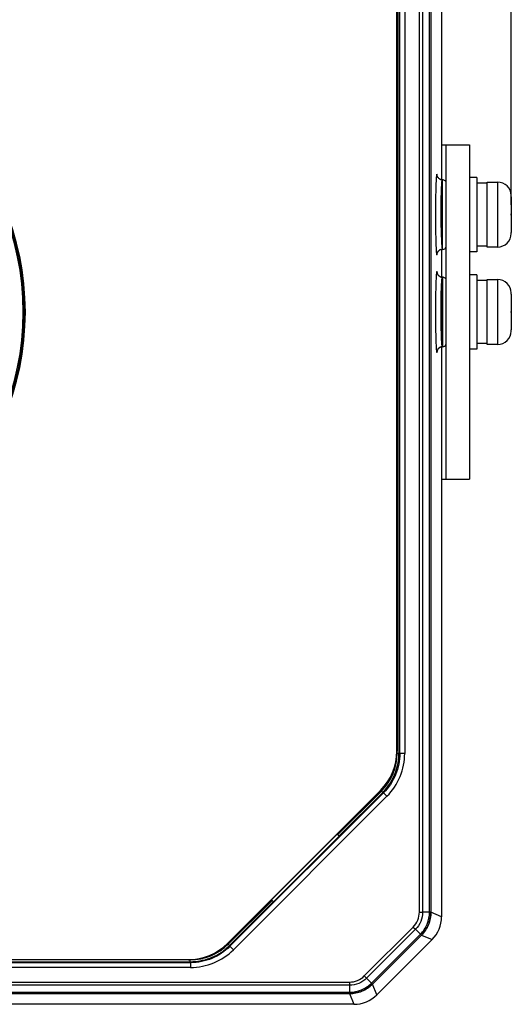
# Model space of a CAD drawing. Header units: millimetres. Extents: x 635 to 1283, y 8 to 421.
# Tile 4 of 12: x 826 to 879, y 156 to 262. Entities that reach past the tile are written whole.
import ezdxf

# ---------------------------------------------------------------- set-up
doc = ezdxf.new("R2010")
doc.units = ezdxf.units.MM
doc.header["$LTSCALE"] = 32.67
doc.header["$PDMODE"] = 3
doc.header["$PDSIZE"] = 8
doc.layers.get('0').update_dxf_attribs({"linetype": 'CONTINUOUS'})
doc.layers.get('Defpoints').update_dxf_attribs({"linetype": 'CONTINUOUS'})
doc.layers.add('20_ALL_FEATURES', color=7, linetype='CONTINUOUS')
doc.layers.add('51__DRAFT_DIMS', color=7, linetype='CONTINUOUS')
doc.styles.get("Standard").update_dxf_attribs({"font": 'simfang.ttf'})
doc.dimstyles.new('DIMSTYLE_1', dxfattribs={"dimtxt": 3, "dimasz": 3, "dimexe": 2.5, "dimexo": 0.5, "dimgap": 0.75, "dimtad": 1, "dimdsep": 46, "dimtxsty": 'STANDARD', "dimblk": '_FILLED', "dimblk1": '_FILLED', "dimblk2": '_FILLED', "dimcen": 0.09, "dimclrt": 3, "dimazin": 2, "dimtp": 0.5, "dimtm": 0.5, "dimtfac": 1, "dimtofl": 0, "dimtmove": 0, "dimatfit": 3, "dimldrblk": '_FILLED', "dimfxl": 1, "dimtolj": 1, "dimarcsym": 0})

# ---------------------------------------------------------------- blocks, each defined once
blk = doc.blocks.new('_FILLED')
at = {"color": 0, "linetype": 'ByBlock'}
blk.add_solid([(0, 0), (-1, 0.167), (-1, -0.167)], dxfattribs=at)
blk = doc.blocks.new('*D33')
at = {"layer": '51__DRAFT_DIMS', "color": 0, "lineweight": -2}
for p, q in [((715.13, 241.12), (715.13, 327.77)), ((879.32, 242.22), (879.32, 327.77)), ((718.13, 325.27), (876.32, 325.27))]:
    blk.add_line(p, q, dxfattribs=at)
at = {"layer": 'Defpoints', "color": 0}
for p in [(879.32, 325.27), (879.32, 241.72), (715.13, 240.62)]:
    blk.add_point(p, dxfattribs=at)
at = {"layer": '51__DRAFT_DIMS', "color": 0, "linetype": 'ByBlock', "lineweight": -2, "xscale": 3, "yscale": 3, "zscale": 3, "rotation": 180}
blk.add_blockref('_FILLED', (715.13, 325.27), dxfattribs=at)
at = {"layer": '51__DRAFT_DIMS', "color": 0, "linetype": 'ByBlock', "lineweight": -2, "xscale": 3, "yscale": 3, "zscale": 3}
blk.add_blockref('_FILLED', (879.32, 325.27), dxfattribs=at)
at = {"layer": '51__DRAFT_DIMS', "color": 251, "insert": (797.3, 330.02), "char_height": 3, "attachment_point": 2, "line_spacing_factor": 0.9}
blk.add_mtext('\\A1;164.2', dxfattribs=at)

msp = doc.modelspace()

# ---------------------------------------------------------------- linework, layer by layer
at = {"layer": '20_ALL_FEATURES'}
for p, q in [((869.418, 166.003), (869.418, 295.337)), ((869.766, 295.337), (869.766, 166.003)), ((870.51, 166.003), (870.51, 295.337)), ((870.662, 295.34), (870.662, 166)), ((871.813, 295.817), (871.813, 244.92)), ((866.997, 183.356), (866.997, 277.985)), ((867.024, 277.985), (867.024, 183.356)), ((867.223, 278.186), (867.223, 183.154)), ((867.321, 183.114), (867.321, 278.227)), ((867.839, 278.227), (867.839, 183.114)), ((871.813, 248.67), (874.824, 248.67)), ((872.324, 212.67), (872.324, 248.67)), ((874.824, 248.67), (874.824, 212.67)), ((875.624, 245.17), (874.824, 245.17)), ((875.624, 245.17), (875.624, 237.17)), ((871.917, 244.92), (871.902, 244.92)), ((871.924, 237.42), (871.917, 244.92)), ((876.724, 244.56), (875.624, 244.56)), ((876.724, 244.67), (877.824, 244.67)), ((876.724, 237.67), (876.724, 244.67)), ((877.824, 244.67), (877.824, 237.67)), ((879.323, 243.22), (879.319, 243.219)), ((879.324, 243.093), (879.324, 241.72)), ((879.324, 241.72), (879.319, 241.72)), ((879.323, 241.109), (879.323, 241.231)), ((879.323, 241.109), (879.323, 241.231)), ((879.324, 240.62), (879.319, 240.62)), ((879.324, 240.62), (879.324, 239.247)), ((879.319, 239.121), (879.323, 239.12)), ((876.724, 237.78), (875.624, 237.78)), ((877.824, 237.67), (876.724, 237.67)), ((871.813, 237.42), (871.813, 234.42)), ((871.9, 237.42), (871.924, 237.42)), ((875.624, 237.17), (874.824, 237.17)), ((875.624, 234.67), (874.824, 234.67)), ((875.624, 234.67), (875.624, 226.67)), ((871.902, 234.42), (871.917, 234.42)), ((871.917, 234.42), (871.924, 226.954)), ((876.724, 234.06), (875.624, 234.06)), ((876.724, 234.17), (877.824, 234.17)), ((876.724, 227.17), (876.724, 234.17)), ((877.824, 234.17), (877.824, 227.17)), ((879.323, 232.72), (879.319, 232.719)), ((879.324, 232.593), (879.324, 231.22)), ((879.324, 231.22), (879.319, 231.22)), ((879.323, 230.609), (879.323, 230.731)), ((879.323, 230.609), (879.323, 230.731)), ((879.324, 230.12), (879.319, 230.12)), ((879.324, 230.12), (879.324, 228.747)), ((879.319, 228.621), (879.323, 228.62)), ((876.724, 227.28), (875.624, 227.28)), ((877.824, 227.17), (876.724, 227.17)), ((871.813, 226.92), (871.813, 165.523)), ((871.924, 226.92), (871.9, 226.92)), ((871.924, 226.954), (871.924, 226.92)), ((871.924, 226.92), (871.924, 226.92)), ((875.624, 226.67), (874.824, 226.67)), ((871.813, 212.67), (874.824, 212.67)), ((867.023, 183.154), (867.023, 183.356)), ((867.023, 183.154), (867.223, 183.154)), ((867.321, 183.114), (867.223, 183.154)), ((867.839, 183.114), (867.321, 183.114)), ((865.248, 179.131), (848.762, 162.646)), ((848.781, 162.628), (865.266, 179.113)), ((849.02, 162.329), (865.565, 178.873)), ((865.931, 178.508), (849.386, 161.963)), ((865.326, 179.055), (860.618, 174.347)), ((860.759, 174.206), (865.467, 178.914)), ((865.467, 178.914), (865.326, 179.055)), ((865.467, 178.914), (865.565, 178.873)), ((865.565, 178.873), (865.931, 178.508)), ((853.7, 167.123), (860.771, 174.194)), ((860.771, 174.194), (860.559, 174.406)), ((853.547, 167.276), (848.838, 162.568)), ((848.98, 162.427), (853.688, 167.135)), ((853.488, 167.335), (853.7, 167.123)), ((869.418, 166.003), (869.766, 166.003)), ((870.51, 166.003), (869.766, 166.003)), ((871.813, 165.523), (870.662, 166)), ((868.756, 164.404), (863.49, 159.138)), ((863.735, 158.892), (869.002, 164.159)), ((869.528, 163.633), (864.261, 158.366)), ((864.367, 158.256), (869.638, 163.527)), ((868.756, 164.405), (869.002, 164.159)), ((869.002, 164.159), (869.528, 163.633)), ((869.638, 163.527), (870.789, 163.05)), ((848.762, 162.646), (848.781, 162.628)), ((848.838, 162.568), (848.98, 162.427)), ((849.02, 162.329), (848.98, 162.427)), ((849.386, 161.963), (849.02, 162.329)), ((864.844, 157.105), (870.789, 163.05)), ((749.667, 160.572), (844.78, 160.572)), ((749.707, 160.671), (844.74, 160.671)), ((749.909, 160.896), (844.538, 160.896)), ((844.538, 160.87), (749.909, 160.87)), ((844.538, 160.87), (844.74, 160.87)), ((844.74, 160.671), (844.74, 160.87)), ((844.78, 160.572), (844.74, 160.671)), ((844.78, 160.572), (844.78, 160.055)), ((844.78, 160.055), (749.667, 160.055)), ((863.489, 159.138), (863.735, 158.892)), ((861.891, 158.128), (732.556, 158.128)), ((732.557, 158.476), (861.891, 158.476)), ((861.891, 158.476), (861.891, 158.128)), ((861.891, 158.128), (861.891, 157.384)), ((864.261, 158.366), (863.735, 158.892)), ((864.844, 157.105), (864.367, 158.256)), ((732.554, 157.232), (861.894, 157.232)), ((732.556, 157.384), (861.891, 157.384)), ((861.894, 157.232), (862.37, 156.081)), ((862.37, 156.081), (771.619, 156.081))]:
    msp.add_line(p, q, dxfattribs=at)
for points in [[(871.902, 244.92), (871.885, 244.921), (871.796, 244.93), (871.714, 244.952), (871.639, 244.983), (871.572, 245.022), (871.515, 245.067), (871.467, 245.113), (871.429, 245.16), (871.399, 245.205), (871.377, 245.244), (871.362, 245.278), (871.353, 245.304), (871.347, 245.323), (871.344, 245.334), (871.343, 245.338), (871.343, 245.337)], [(871.347, 237.028), (871.346, 237.021), (871.344, 237.01), (871.343, 237.004), (871.343, 237.003), (871.344, 237.006), (871.347, 237.017), (871.353, 237.036), (871.362, 237.062), (871.377, 237.095), (871.398, 237.135), (871.428, 237.179), (871.466, 237.226), (871.513, 237.273), (871.571, 237.317), (871.638, 237.357), (871.713, 237.388), (871.795, 237.41), (871.884, 237.42), (871.9, 237.42)], [(871.902, 234.42), (871.885, 234.421), (871.796, 234.43), (871.714, 234.452), (871.639, 234.483), (871.572, 234.522), (871.515, 234.567), (871.467, 234.613), (871.429, 234.66), (871.399, 234.705), (871.377, 234.744), (871.362, 234.778), (871.353, 234.804), (871.347, 234.823), (871.344, 234.834), (871.343, 234.838), (871.343, 234.837)], [(871.347, 226.528), (871.346, 226.521), (871.344, 226.51), (871.343, 226.504), (871.343, 226.503), (871.344, 226.506), (871.347, 226.517), (871.353, 226.536), (871.362, 226.562), (871.377, 226.595), (871.398, 226.635), (871.428, 226.679), (871.466, 226.726), (871.513, 226.773), (871.571, 226.817), (871.638, 226.857), (871.713, 226.888), (871.795, 226.91), (871.884, 226.92), (871.9, 226.92)]]:
    msp.add_lwpolyline(points, dxfattribs=at)
msp.add_circle((797.224, 230.67), 29.602, dxfattribs=at)
for centre, radius, start, end in [((797.224, 230.67), 29.517, 0, 180), ((797.224, 230.67), 29.75, 270.00002, 89.99998), ((871.905, 245.52), 0.6, 236.92508, 245.02904), ((871.902, 245.513), 0.592, 245.04435, 250.15707), ((871.904, 245.52), 0.599, 250.16176, 253.26982), ((871.906, 245.526), 0.606, 253.27131, 257.9273), ((871.907, 245.527), 0.607, 257.92407, 263.46541), ((871.906, 245.521), 0.601, 263.46685, 266.74892), ((871.905, 245.513), 0.593, 266.74895, 269.69678), ((871.924, 244.52), 0.4, 0, 90.99603), ((877.824, 243.17), 1.5, 1.90463, 90), ((877.712, 243.093), 1.612, 359.99561, 4.48758), ((877.824, 239.17), 1.5, 270, 358.09537), ((877.712, 239.247), 1.612, 355.51242, 0.00439), ((871.924, 237.82), 0.4, 270, 337.47478), ((871.906, 236.819), 0.602, 117.03175, 124.11735), ((871.903, 236.825), 0.595, 109.51034, 117.02926), ((871.904, 236.822), 0.598, 106.61227, 109.49457), ((871.906, 236.816), 0.605, 101.73322, 106.60954), ((871.906, 236.813), 0.607, 98.6081, 101.73605), ((871.906, 236.815), 0.606, 95.75276, 98.60871), ((871.906, 236.822), 0.599, 90.54308, 95.75883), ((871.906, 235.02), 0.6, 236.902, 245.02791), ((871.902, 235.013), 0.592, 245.04268, 250.21275), ((871.904, 235.019), 0.599, 250.21776, 253.27644), ((871.906, 235.026), 0.605, 253.2781, 257.96532), ((871.906, 235.027), 0.607, 257.96205, 263.49641), ((871.906, 235.021), 0.601, 263.49785, 266.7652), ((871.905, 235.014), 0.593, 266.76523, 269.69701), ((872.217, 234.266), 0.35, 162.56184, 164.65142), ((872.229, 234.265), 0.362, 163.03928, 165.10795), ((871.924, 234.02), 0.4, 0, 90.99603), ((877.824, 232.67), 1.5, 1.90463, 90), ((877.712, 232.593), 1.612, 359.99561, 4.48758), ((797.224, 230.67), 29.517, 180, 0), ((877.824, 228.67), 1.5, 270, 358.09537), ((877.712, 228.747), 1.612, 355.51242, 0.00439), ((871.924, 227.32), 0.4, 270, 337.47478), ((871.906, 226.319), 0.602, 117.10969, 124.22621), ((871.907, 226.319), 0.602, 118.74548, 124.22596), ((871.905, 226.322), 0.598, 114.98081, 118.74394), ((871.903, 226.325), 0.594, 109.5523, 117.10711), ((871.902, 226.327), 0.593, 109.5443, 114.9799), ((871.904, 226.322), 0.598, 106.58604, 109.53624), ((871.906, 226.315), 0.605, 101.75233, 106.58356), ((871.906, 226.317), 0.604, 103.30511, 106.58612), ((871.906, 226.313), 0.607, 98.59837, 103.30536), ((871.906, 226.313), 0.607, 98.59839, 101.75508), ((871.906, 226.315), 0.606, 95.7601, 98.59898), ((871.906, 226.322), 0.599, 90.54314, 95.76619), ((861.024, 183.356), 5.974, 315, 0), ((861.024, 183.356), 6, 315, 0), ((861.227, 183.154), 5.796, 314.99896, 0.00102), ((861.232, 183.149), 5.989, 315.00375, 318.75818), ((867.162, 166.001), 2.256, 314.94008, 0.05704), ((844.538, 166.87), 5.974, 270, 315), ((844.538, 166.87), 6, 270, 315), ((844.74, 166.667), 5.796, 269.9987, 315.00129), ((844.745, 166.662), 5.989, 311.24182, 314.99625), ((861.893, 160.731), 2.256, 269.94038, 315.05675)]:
    msp.add_arc(centre, radius, start, end, dxfattribs=at)
for centre, major_axis, start_param, end_param in [((868.311, 165.525), (3.236, -1.34), 5.8907385, 6.6756321), ((862.369, 159.583), (-1.34, 3.236), 9.0323312, 9.8172247)]:
    msp.add_ellipse(centre, major_axis=major_axis, ratio=0.9992864, start_param=start_param, end_param=end_param, dxfattribs=at)
for points, knots in [([(871.305, 245.52), (871.301, 245.519), (871.292, 245.504), (871.284, 245.477), (871.274, 245.43), (871.26, 245.333), (871.244, 245.165), (871.234, 245.02), (871.229, 244.936)], [0, 0, 0, 0, 0.0237625, 0.0736794, 0.1529766, 0.2625842, 0.5730775, 1, 1, 1, 1]), ([(871.352, 245.31), (871.349, 245.341), (871.343, 245.392), (871.331, 245.46), (871.322, 245.497), (871.311, 245.519), (871.305, 245.52)], [0, 0, 0, 0, 0.4228564, 0.7277414, 0.9168511, 1, 1, 1, 1]), ([(871.578, 245.017), (871.496, 245.071), (871.356, 245.222), (871.305, 245.422), (871.305, 245.52)], [0, 0, 0, 0, 0.4997925, 1, 1, 1, 1]), ([(871.229, 244.936), (871.197, 244.407), (871.165, 243.154), (871.147, 241.177), (871.165, 239.199), (871.197, 237.943), (871.229, 237.413)], [0, 0, 0, 0, 0.2112321, 0.4994949, 0.7880261, 1, 1, 1, 1]), ([(871.866, 237.834), (871.846, 238.081), (871.818, 238.672), (871.786, 239.664), (871.77, 240.822), (871.768, 241.835), (871.775, 242.63), (871.784, 243.177), (871.797, 243.668), (871.813, 244.09), (871.832, 244.431), (871.849, 244.681), (871.871, 244.833), (871.892, 244.901), (871.909, 244.92), (871.917, 244.92)], [0, 0, 0, 0, 0.1048237, 0.2498214, 0.4190131, 0.5938126, 0.6772642, 0.7549585, 0.8247587, 0.8847225, 0.9332088, 0.9688975, 0.9909607, 0.9969032, 1, 1, 1, 1]), ([(871.892, 237.595), (871.889, 237.612), (871.878, 237.691), (871.871, 237.771), (871.866, 237.834)], [0, 0, 0, 0, 0.2123773, 1, 1, 1, 1]), ([(871.229, 237.413), (871.234, 237.327), (871.244, 237.18), (871.26, 237.01), (871.274, 236.912), (871.284, 236.864), (871.292, 236.836), (871.301, 236.821), (871.305, 236.821)], [0, 0, 0, 0, 0.4267621, 0.7373918, 0.8472315, 0.9267159, 0.9765946, 1, 1, 1, 1]), ([(871.305, 236.821), (871.305, 236.917), (871.354, 237.113), (871.489, 237.263), (871.569, 237.317)], [0, 0, 0, 0, 0.5002465, 1, 1, 1, 1]), ([(871.305, 236.821), (871.311, 236.821), (871.322, 236.844), (871.331, 236.881), (871.343, 236.948), (871.349, 237), (871.352, 237.031)], [0, 0, 0, 0, 0.0840433, 0.2730505, 0.5773829, 1, 1, 1, 1]), ([(871.924, 237.454), (871.92, 237.463), (871.906, 237.509), (871.898, 237.556), (871.892, 237.595)], [0, 0, 0, 0, 0.1827539, 1, 1, 1, 1]), ([(871.305, 235.02), (871.301, 235.019), (871.292, 235.004), (871.284, 234.977), (871.274, 234.93), (871.26, 234.833), (871.244, 234.665), (871.234, 234.52), (871.229, 234.436)], [0, 0, 0, 0, 0.0237625, 0.0736794, 0.1529766, 0.2625842, 0.5730775, 1, 1, 1, 1]), ([(871.352, 234.81), (871.349, 234.841), (871.343, 234.892), (871.331, 234.96), (871.322, 234.997), (871.311, 235.019), (871.305, 235.02)], [0, 0, 0, 0, 0.4228564, 0.7277414, 0.9168511, 1, 1, 1, 1]), ([(871.305, 235.02), (871.305, 234.922), (871.355, 234.722), (871.496, 234.571), (871.578, 234.517)], [0, 0, 0, 0, 0.5002655, 1, 1, 1, 1]), ([(871.229, 234.436), (871.197, 233.907), (871.165, 232.654), (871.147, 230.677), (871.165, 228.699), (871.197, 227.443), (871.229, 226.913)], [0, 0, 0, 0, 0.2112321, 0.4994949, 0.7880261, 1, 1, 1, 1]), ([(871.834, 227.453), (871.798, 228.007), (871.772, 228.927), (871.756, 230.222), (871.756, 231.319), (871.769, 232.356), (871.79, 233.14), (871.815, 233.667), (871.832, 233.966), (871.85, 234.189), (871.867, 234.312), (871.88, 234.359)], [0, 0, 0, 0, 0.2413777, 0.3988716, 0.5624543, 0.7172319, 0.8491451, 0.90269, 0.9462571, 0.9789029, 1, 1, 1, 1]), ([(871.88, 234.358), (871.867, 234.309), (871.85, 234.18), (871.833, 233.947), (871.816, 233.636), (871.793, 233.088), (871.776, 232.274), (871.767, 231.204), (871.773, 230.082), (871.79, 229.017), (871.821, 228.109), (871.847, 227.568), (871.865, 227.34)], [0, 0, 0, 0, 0.021582, 0.0550694, 0.0997962, 0.1547031, 0.2896509, 0.4471017, 0.6120422, 0.7687523, 0.902326, 1, 1, 1, 1]), ([(871.897, 234.404), (871.896, 234.402), (871.89, 234.391), (871.886, 234.379), (871.883, 234.37)], [0, 0, 0, 0, 0.2078943, 1, 1, 1, 1]), ([(871.883, 234.371), (871.884, 234.375), (871.888, 234.386), (871.893, 234.397), (871.897, 234.404)], [0, 0, 0, 0, 0.2930202, 1, 1, 1, 1]), ([(871.917, 234.42), (871.911, 234.42), (871.903, 234.414), (871.898, 234.406), (871.897, 234.404)], [0, 0, 0, 0, 0.6710723, 1, 1, 1, 1]), ([(871.897, 234.404), (871.898, 234.407), (871.903, 234.414), (871.911, 234.42), (871.917, 234.42)], [0, 0, 0, 0, 0.326085, 1, 1, 1, 1]), ([(871.856, 227.168), (871.854, 227.188), (871.845, 227.283), (871.839, 227.378), (871.834, 227.453)], [0, 0, 0, 0, 0.2165403, 1, 1, 1, 1]), ([(871.924, 226.92), (871.915, 226.92), (871.896, 226.944), (871.874, 227.025), (871.863, 227.106), (871.856, 227.168)], [0, 0, 0, 0, 0.0958353, 0.2866396, 1, 1, 1, 1]), ([(871.865, 227.34), (871.872, 227.258), (871.886, 227.129), (871.906, 226.998), (871.923, 226.953)], [0, 0, 0, 0, 0.631059, 1, 1, 1, 1]), ([(871.229, 226.913), (871.234, 226.827), (871.244, 226.68), (871.26, 226.51), (871.274, 226.412), (871.284, 226.364), (871.292, 226.336), (871.301, 226.321), (871.305, 226.321)], [0, 0, 0, 0, 0.4267621, 0.7373918, 0.8472315, 0.9267159, 0.9765946, 1, 1, 1, 1]), ([(871.568, 226.816), (871.488, 226.762), (871.353, 226.613), (871.305, 226.417), (871.305, 226.321)], [0, 0, 0, 0, 0.4998358, 1, 1, 1, 1]), ([(871.305, 226.321), (871.311, 226.321), (871.322, 226.344), (871.331, 226.381), (871.343, 226.448), (871.349, 226.5), (871.352, 226.531)], [0, 0, 0, 0, 0.0840433, 0.2730505, 0.5773829, 1, 1, 1, 1]), ([(871.923, 226.953), (871.924, 226.946), (871.923, 226.935), (871.926, 226.923), (871.924, 226.92)], [0, 0, 0, 0, 0.7059206, 1, 1, 1, 1]), ([(865.735, 179.201), (866.207, 179.739), (866.963, 180.995), (867.223, 182.439), (867.223, 183.154)], [0, 0, 0, 0, 0.5000261, 1, 1, 1, 1]), ([(869.766, 166.003), (869.765, 165.664), (869.63, 164.979), (869.241, 164.399), (869.002, 164.159)], [0, 0, 0, 0, 0.4999994, 1, 1, 1, 1]), ([(869.528, 163.633), (869.836, 163.941), (870.336, 164.686), (870.51, 165.567), (870.51, 166.003)], [0, 0, 0, 0, 0.5000191, 1, 1, 1, 1]), ([(869.638, 163.527), (869.959, 163.849), (870.481, 164.626), (870.662, 165.545), (870.662, 166)], [0, 0, 0, 0, 0.5, 1, 1, 1, 1]), ([(870.662, 166), (870.662, 165.545), (870.481, 164.626), (869.959, 163.849), (869.638, 163.527)], [0, 0, 0, 0, 0.4999998, 1, 1, 1, 1]), ([(870.662, 166), (870.648, 166.003), (870.597, 165.999), (870.546, 166.003), (870.51, 166.003)], [0, 0, 0, 0, 0.2817932, 1, 1, 1, 1]), ([(869.528, 163.633), (869.554, 163.607), (869.592, 163.574), (869.626, 163.535), (869.638, 163.527)], [0, 0, 0, 0, 0.718219, 1, 1, 1, 1]), ([(844.74, 160.671), (845.455, 160.671), (846.899, 160.931), (848.155, 161.687), (848.693, 162.159)], [0, 0, 0, 0, 0.4999739, 1, 1, 1, 1]), ([(863.735, 158.892), (863.495, 158.652), (862.915, 158.263), (862.23, 158.128), (861.891, 158.128)], [0, 0, 0, 0, 0.4999994, 1, 1, 1, 1]), ([(861.891, 157.384), (862.327, 157.384), (863.208, 157.558), (863.953, 158.058), (864.261, 158.366)], [0, 0, 0, 0, 0.5000284, 1, 1, 1, 1]), ([(861.894, 157.232), (862.349, 157.232), (863.267, 157.413), (864.045, 157.935), (864.367, 158.256)], [0, 0, 0, 0, 0.5, 1, 1, 1, 1]), ([(864.367, 158.256), (864.045, 157.935), (863.267, 157.413), (862.349, 157.232), (861.894, 157.232)], [0, 0, 0, 0, 0.4999997, 1, 1, 1, 1]), ([(864.261, 158.366), (864.287, 158.34), (864.32, 158.302), (864.359, 158.268), (864.367, 158.256)], [0, 0, 0, 0, 0.7182068, 1, 1, 1, 1]), ([(861.891, 157.384), (861.891, 157.348), (861.894, 157.297), (861.891, 157.246), (861.894, 157.232)], [0, 0, 0, 0, 0.718219, 1, 1, 1, 1])]:
    msp.add_open_spline(points, degree=3, knots=knots, dxfattribs=at)
for points in [[(879.319, 241.72), (879.322, 241.537), (879.323, 241.17), (879.322, 240.804), (879.319, 240.62)], [(879.319, 231.22), (879.322, 231.037), (879.323, 230.67), (879.322, 230.304), (879.319, 230.12)], [(867.321, 183.114), (867.321, 182.334), (867.011, 180.758), (866.117, 179.425), (865.565, 178.873)], [(865.931, 178.508), (866.53, 179.107), (867.502, 180.555), (867.839, 182.266), (867.839, 183.114)], [(849.02, 162.329), (848.469, 161.777), (847.136, 160.883), (845.56, 160.572), (844.78, 160.572)], [(844.78, 160.055), (845.628, 160.055), (847.339, 160.392), (848.787, 161.364), (849.386, 161.963)]]:
    msp.add_open_spline(points, degree=3, dxfattribs=at)

# ---------------------------------------------------------------- dimensions: what is measured, and where the dimension line sits
at = {"layer": '51__DRAFT_DIMS'}
dim = msp.add_linear_dim(base=(879.319, 325.272), p1=(715.129, 240.62), p2=(879.319, 241.72), text='164.2', dimstyle='DIMSTYLE_1', override={"dimclrt": 251}, dxfattribs=at)
dim.commit()
dim.dimension.update_dxf_attribs({"geometry": '*D33', "text_midpoint": (797.3, 325.272), "dimtype": 160})

doc.saveas('drawing.dxf')
